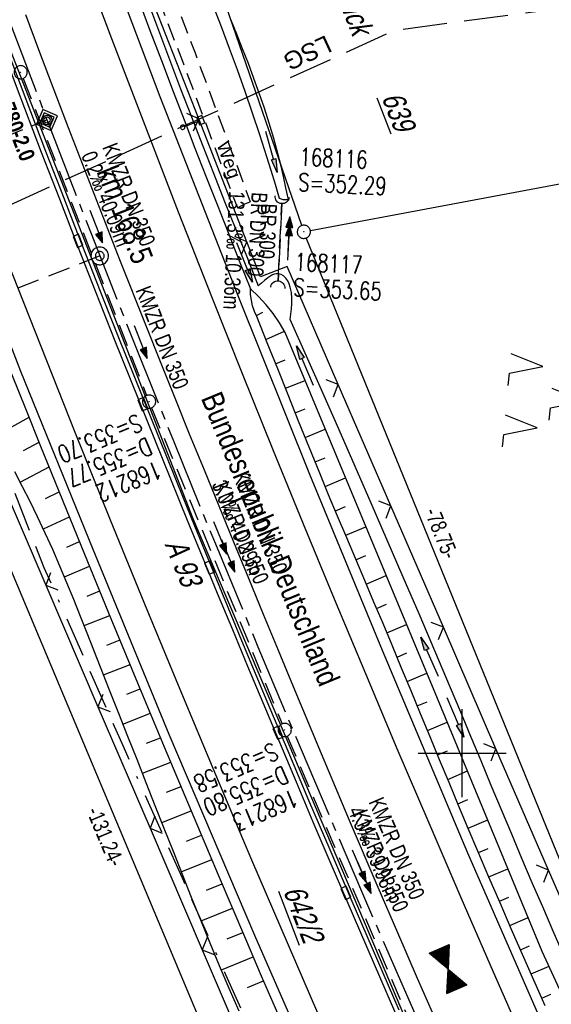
# Model space of a CAD drawing. Extents: x 508896 to 509497, y 457065 to 458031.
# Tile 12 of 45: x 509150 to 509210, y 457472 to 457583. Entities that reach past the tile are written whole.
import ezdxf
from ezdxf.enums import TextEntityAlignment as Align

# ---------------------------------------------------------------- set-up
doc = ezdxf.new("R2010")
doc.units = 0
doc.header["$LTSCALE"] = 10
doc.header["$MEASUREMENT"] = 0
for name, pattern in [('ACAD_ISO16W100', [73, 15, -6.5, 15, -6.5, 15, -7, 1, -7]), ('ACHSE', [5.5, 4, -0.5, 0.5, -0.5]), ('AUSGEZOGEN', [0]), ('LT00', [0]), ('LT05', [0.7, 0.5, -0.2]), ('LT11', [0.3, 0.2, -0.1]), ('LT12', [0.4, 0.3, -0.1]), ('LT17', [0.15, 0.1, -0.05]), ('STRICHLINIE2', [0.375, 0.25, -0.125])]:
    doc.linetypes.add(name, pattern=pattern)
doc.layers.get('0').update_dxf_attribs({"linetype": 'LT00'})
for name, color, linetype in [('--EK_FBR', 1, 'LT00'), ('--EK_Halt-Pfeil', 4, 'LT00'), ('--EK_Haltung', 7, 'STRICHLINIE2'), ('--EK_Haltung-Text', 140, 'LT00'), ('--EK_Schacht-Text', 5, 'LT00'), ('--EK_ST-93-1', 30, 'LT17'), ('--EK_STATIONSZEICHEN', 19, 'LT00'), ('--EK_STATIONSZEICHEN_NR', 19, 'LT17'), ('--EL_DFK_AB_L', 21, 'LT00'), ('--EL_DFK_AB_P', 7, 'LT00'), ('--EL_Halt-Pfeil', 4, 'LT00'), ('--EL_Haltung', 182, 'STRICHLINIE2'), ('--EL_Haltung-Text', 182, 'LT00'), ('-AX-093', 35, 'ACHSE'), ('-HTP-20O', 11, 'LT00'), ('-ST-93-1', 250, 'LT00'), ('-ST-93-5', 250, 'LT00'), ('-STATIONSZEICHEN', 19, 'LT00'), ('-STATIONZEICHEN_NR', 19, 'LT00'), ('ABSTAND', 8, 'LT00'), ('BAB-KABEL', 220, 'ACAD_ISO16W100'), ('BRD', 255, 'Continuous'), ('DFK_AB_FLNR', 7, 'Continuous'), ('DFK_AB_L', 21, 'LT00'), ('DFK_AB_P', 7, 'LT00'), ('DFK_BES-WEGE', 255, 'LT00'), ('DFK_NUTZUNG', 250, 'LT00'), ('DL', 182, 'LT12'), ('DL_PFEIL', 201, 'LT00'), ('DL_TEXT', 182, 'LT00'), ('FELDWEG_TEXT', 250, 'Continuous'), ('LSG', 61, 'LT05'), ('LSG_TEXT', 61, 'LT00'), ('PFEIL', 140, 'AUSGEZOGEN'), ('V113_AFBR_BAB', 250, 'LT00'), ('V113_BOESCH', 250, 'LT00'), ('V113_BOSCHUNG', 250, 'LT00'), ('V113_FELDWEG', 250, 'LT11'), ('V113_GRABEN', 250, 'LT00'), ('V113_H_BORD', 8, 'LT00'), ('V113_KA_PRUF', 182, 'LT00'), ('V113_LD_MARK', 250, 'LT00'), ('V113_RASTER', 250, 'LT00'), ('V113_RINNE', 182, 'LT00'), ('V113_SCHILD_K', 1, 'LT00'), ('V113_SINKK', 182, 'LT00'), ('V113_UK_DURCH', 182, 'LT00'), ('V113_ZAUN', 40, 'LT00')]:
    doc.layers.add(name, color=color, linetype=linetype)
doc.styles.add('Arial Fett', font='txt', dxfattribs={"width": 0.8})
doc.styles.add('Beschrift', font='ARIAL.TTF')
doc.styles.add('Haltungsbeschriftung', font='ARIAL.TTF', dxfattribs={"width": 0.75})
doc.styles.add('Knoten', font='ARIALBD.TTF', dxfattribs={"width": 0.8, "height": 1.8})
doc.styles.add('schachtbeschriftung', font='romans.shx', dxfattribs={"width": 0.75, "height": 2})
doc.styles.get("Standard").update_dxf_attribs({"font": 'ARIAL.TTF'})

# ---------------------------------------------------------------- blocks, each defined once
blk = doc.blocks.new('SYMB0003')
at = {"color": 0, "linetype": 'ByBlock'}
for p, q in [((-0.015712, 0), (0.010166, 0.012015)), ((0, -0.021257), (-0.015712, 0)), ((0.010166, 0.012015), (0, -0.021257))]:
    blk.add_line(p, q, dxfattribs=at)
for points in [[(-0.031395, 0.499013), (-0.093691, 0.491144), (-0.154509, 0.475528), (-0.21289, 0.452414), (-0.267913, 0.422164), (-0.318712, 0.385257), (-0.364484, 0.342274), (-0.404509, 0.293893), (-0.438154, 0.240877), (-0.464888, 0.184062), (-0.484292, 0.124345), (-0.496058, 0.062667), (-0.5, 0)], [(-0.5, 0), (-0.496058, -0.062667), (-0.484292, -0.124345), (-0.464888, -0.184062), (-0.438154, -0.240877), (-0.404509, -0.293893), (-0.364485, -0.342274), (-0.318712, -0.385257), (-0.267914, -0.422164), (-0.21289, -0.452414), (-0.154509, -0.475529), (-0.093691, -0.491144), (-0.031395, -0.499014), (0.031395, -0.499014)], [(0.5, 0), (0.496057, 0.062667), (0.484292, 0.124345), (0.464888, 0.184062), (0.438153, 0.240877), (0.404509, 0.293893), (0.364484, 0.342274), (0.318712, 0.385257), (0.267913, 0.422164), (0.21289, 0.452414), (0.154509, 0.475528), (0.093691, 0.491144), (0.031395, 0.499013), (-0.031395, 0.499013)], [(0.031395, -0.499014), (0.093691, -0.491144), (0.154509, -0.475529), (0.21289, -0.452414), (0.267914, -0.422164), (0.318712, -0.385257), (0.364485, -0.342274), (0.404509, -0.293893), (0.438154, -0.240877), (0.464889, -0.184062), (0.484292, -0.124345), (0.496058, -0.062667), (0.5, 0)]]:
    blk.add_lwpolyline(points, dxfattribs=at)
blk = doc.blocks.new('SYMB7221')
at = {"color": 0, "linetype": 'ByBlock'}
for p, q in [((0, 0.435), (-0.11, 0.065)), ((0.11, 0.065), (0, 0.435)), ((0.25, 0.065), (0.11, 0.065)), ((-0.35, -0.065), (-0.46, -0.435)), ((0.35, -0.065), (0.24, -0.435))]:
    blk.add_line(p, q, dxfattribs=at)
for points in [[(-0.1, -0.435), (-0.24, -0.435), (-0.35, -0.065)], [(0.6, -0.435), (0.46, -0.435), (0.35, -0.065)]]:
    blk.add_lwpolyline(points, dxfattribs=at)
blk = doc.blocks.new('Pfreil3')
at = {"layer": 'PFEIL'}
blk.add_hatch(color=256, dxfattribs=at).paths.add_polyline_path([(-1.55, 0.27), (-1.55, -0.27), (0, 0)])
for p, q in [((-1.55, 0), (-4.83, 0)), ((-1.55, -0.27), (-1.55, 0.27)), ((-1.55, 0.27), (0, 0)), ((0, 0), (-1.55, -0.27))]:
    blk.add_line(p, q, dxfattribs=at)
blk = doc.blocks.new('SYMB1263')
at = {"color": 0, "linetype": 'ByBlock'}
for p, q in [((0.014231, 0.098982), (-0.014231, 0.098982)), ((-0.014231, -0.098982), (0.014232, -0.098982))]:
    blk.add_line(p, q, dxfattribs=at)
for points in [[(0, 0.1), (0, 0.75), (0.18, 0.75), (0.18, 1), (-0.18, 1), (-0.18, 0.75), (0, 0.75)], [(-0.014231, 0.098982), (-0.041542, 0.090963), (-0.065486, 0.075575), (-0.084125, 0.054064), (-0.095949, 0.028173), (-0.1, 0)], [(-0.1, 0), (-0.095949, -0.028173), (-0.084125, -0.054064), (-0.065486, -0.075575), (-0.041541, -0.090963), (-0.014231, -0.098982)], [(0.1, 0), (0.095949, 0.028173), (0.084125, 0.054064), (0.065486, 0.075575), (0.041541, 0.090963), (0.014231, 0.098982)], [(0.014232, -0.098982), (0.041542, -0.090963), (0.065486, -0.075575), (0.084125, -0.054064), (0.095949, -0.028173), (0.1, 0)]]:
    blk.add_lwpolyline(points, dxfattribs=at)
blk = doc.blocks.new('SYMB1107')
at = {"color": 0, "linetype": 'ByBlock'}
for points in [[(-0.2, 0), (-0.196157, 0.039018), (-0.184776, 0.076537), (-0.166294, 0.111114), (-0.141421, 0.141421), (-0.111114, 0.166294), (-0.076537, 0.184776), (-0.039018, 0.196157), (0, 0.2)], [(0, 0.2), (0.039018, 0.196157), (0.076537, 0.184776), (0.111114, 0.166294), (0.141421, 0.141421), (0.166294, 0.111114), (0.184776, 0.076537), (0.196157, 0.039018), (0.2, 0)]]:
    blk.add_lwpolyline(points, dxfattribs=at)
blk = doc.blocks.new('SYMB0024')
at = {"color": 0, "linetype": 'ByBlock'}
for p, q in [((-0.5, 0.5), (0, 0)), ((0, 0), (0.5, 0.5))]:
    blk.add_line(p, q, dxfattribs=at)
blk = doc.blocks.new('SYMB0652')
at = {"color": 0, "linetype": 'ByBlock'}
blk.add_lwpolyline([(-0.15, -0.075), (0.15, -0.075), (0.15, 0.075), (-0.15, 0.075), (-0.15, -0.075)], dxfattribs=at)
blk = doc.blocks.new('SYMB0070')
at = {"color": 0, "linetype": 'ByBlock'}
for p, q in [((-0.5, 0), (0.2, 0)), ((0.5, 0), (0.2, 0.1)), ((0.2, 0.1), (0.2, 0)), ((0.468, 0), (0.21, 0.086)), ((0.21, 0.086), (0.21, -0.086)), ((0.21, -0.086), (0.468, 0)), ((0.22, -0.072), (0.437, 0)), ((0.23, -0.058), (0.405, 0)), ((0.24, -0.045), (0.374, 0)), ((0.342, 0), (0.25, 0.031)), ((0.25, 0.031), (0.25, -0.031)), ((0.25, -0.031), (0.342, 0)), ((0.26, -0.017), (0.31, 0)), ((0.27, -0.003), (0.279, 0))]:
    blk.add_line(p, q, dxfattribs=at)
for points in [[(0.2, 0), (0.2, -0.1), (0.5, 0)], [(0.437, 0), (0.22, 0.072), (0.22, -0.072)], [(0.405, 0), (0.23, 0.058), (0.23, -0.058)], [(0.374, 0), (0.24, 0.045), (0.24, -0.045)], [(0.31, 0), (0.26, 0.017), (0.26, -0.017)], [(0.279, 0), (0.27, 0.003), (0.27, -0.003)]]:
    blk.add_lwpolyline(points, dxfattribs=at)
blk = doc.blocks.new('SYMB2')
at = {"color": 0, "linetype": 'ByBlock', "flags": 128}
for points in [[(-0.031395, 0.499013), (-0.093691, 0.491144), (-0.154509, 0.475528), (-0.21289, 0.452414), (-0.267913, 0.422164), (-0.318712, 0.385257), (-0.364484, 0.342274), (-0.404509, 0.293893), (-0.438154, 0.240877), (-0.464888, 0.184062), (-0.484292, 0.124345), (-0.496058, 0.062667), (-0.5, 0)], [(-0.5, 0), (-0.496058, -0.062667), (-0.484292, -0.124345), (-0.464888, -0.184062), (-0.438154, -0.240877), (-0.404509, -0.293893), (-0.364485, -0.342274), (-0.318712, -0.385257), (-0.267914, -0.422164), (-0.21289, -0.452414), (-0.154509, -0.475529), (-0.093691, -0.491144), (-0.031395, -0.499014), (0.031395, -0.499014)], [(0.5, 0), (0.496057, 0.062667), (0.484292, 0.124345), (0.464888, 0.184062), (0.438153, 0.240877), (0.404509, 0.293893), (0.364484, 0.342274), (0.318712, 0.385257), (0.267913, 0.422164), (0.21289, 0.452414), (0.154509, 0.475528), (0.093691, 0.491144), (0.031395, 0.499013), (-0.031395, 0.499013)], [(0.031395, -0.499014), (0.093691, -0.491144), (0.154509, -0.475529), (0.21289, -0.452414), (0.267914, -0.422164), (0.318712, -0.385257), (0.364485, -0.342274), (0.404509, -0.293893), (0.438154, -0.240877), (0.464889, -0.184062), (0.484292, -0.124345), (0.496058, -0.062667), (0.5, 0)]]:
    blk.add_lwpolyline(points, dxfattribs=at)
blk = doc.blocks.new('SYMB72')
at = {"color": 0, "linetype": 'ByBlock'}
for p, q in [((-0.5, -0.25), (-0.5, 0.25)), ((-0.5, 0.25), (0, 0)), ((-0.5, -0.25), (-0.5, 0.25)), ((-0.48, -0.24), (-0.48, 0.24)), ((-0.46, -0.23), (-0.46, 0.23)), ((0.46, -0.23), (0.46, 0.23)), ((0.48, -0.24), (0.48, 0.24)), ((0.5, -0.25), (0.5, 0.25)), ((0, 0), (-0.5, -0.25)), ((-0.44, -0.22), (-0.44, 0.22)), ((-0.42, -0.21), (-0.42, 0.21)), ((-0.4, -0.2), (-0.4, 0.2)), ((-0.38, -0.19), (-0.38, 0.19)), ((-0.36, -0.18), (-0.36, 0.18)), ((-0.34, -0.17), (-0.34, 0.17)), ((-0.32, -0.16), (-0.32, 0.16)), ((-0.3, -0.15), (-0.3, 0.15)), ((-0.28, -0.14), (-0.28, 0.14)), ((-0.26, -0.13), (-0.26, 0.13)), ((-0.24, -0.12), (-0.24, 0.12)), ((-0.22, -0.11), (-0.22, 0.11)), ((-0.2, -0.1), (-0.2, 0.1)), ((-0.18, -0.09), (-0.18, 0.09)), ((-0.16, -0.08), (-0.16, 0.08)), ((-0.14, -0.07), (-0.14, 0.07)), ((-0.12, -0.06), (-0.12, 0.06)), ((-0.1, -0.05), (-0.1, 0.05)), ((-0.08, -0.04), (-0.08, 0.04)), ((-0.06, -0.03), (-0.06, 0.03)), ((-0.04, -0.02), (-0.04, 0.02)), ((-0.02, -0.01), (-0.02, 0.01)), ((0.02, -0.01), (0.02, 0.01)), ((0.04, -0.02), (0.04, 0.02)), ((0.06, -0.03), (0.06, 0.03)), ((0.08, -0.04), (0.08, 0.04)), ((0.1, -0.05), (0.1, 0.05)), ((0.12, -0.06), (0.12, 0.06)), ((0.14, -0.07), (0.14, 0.07)), ((0.16, -0.08), (0.16, 0.08)), ((0.18, -0.09), (0.18, 0.09)), ((0.2, -0.1), (0.2, 0.1)), ((0.22, -0.11), (0.22, 0.11)), ((0.24, -0.12), (0.24, 0.12)), ((0.26, -0.13), (0.26, 0.13)), ((0.28, -0.14), (0.28, 0.14)), ((0.3, -0.15), (0.3, 0.15)), ((0.32, -0.16), (0.32, 0.16)), ((0.34, -0.17), (0.34, 0.17)), ((0.36, -0.18), (0.36, 0.18)), ((0.38, -0.19), (0.38, 0.19)), ((0.4, -0.2), (0.4, 0.2)), ((0.42, -0.21), (0.42, 0.21)), ((0.44, -0.22), (0.44, 0.22))]:
    blk.add_line(p, q, dxfattribs=at)
at = {"color": 0, "linetype": 'ByBlock', "flags": 128}
blk.add_lwpolyline([(0, 0), (0.5, 0.25), (0.5, -0.25), (0, 0)], dxfattribs=at)
blk = doc.blocks.new('Netzknoten_SYMB')
at = {"flags": 128}
blk.add_lwpolyline([(0, -0.864), (0.864, 0), (0, 0.864), (-0.864, 0)], close=True, dxfattribs=at)
blk.add_circle((0, 0), 0.36)

msp = doc.modelspace()

# ---------------------------------------------------------------- linework, layer by layer
at = {"layer": '--EK_FBR'}
for points in [[(509209.71, 457467.9), (509200.65, 457488.64), (509190.96, 457511.65), (509182.7, 457531.59), (509174.57, 457551.86), (509165.72, 457574.41), (509157.78, 457595.45), (509149.39, 457618.26), (509141.26, 457641.48), (509133.41, 457664.71), (509125.84, 457688.14), (509118.87, 457710.52), (509111.88, 457733.91)], [(509185.59, 457458.51), (509176.49, 457479.34), (509166.77, 457502.11), (509158.14, 457523.09), (509149.94, 457543.29), (509141.63, 457564.66), (509133.07, 457587.27), (509124.74, 457610.27), (509116.62, 457633.26), (509108.43, 457657.32), (509100.82, 457681.01), (509093.66, 457704), (509086.93, 457726.57)]]:
    msp.add_lwpolyline(points, dxfattribs=at)
at = {"layer": '--EK_FBR', "color": 2}
msp.add_lwpolyline([(509150.46, 457583.75), (509152.06, 457579.49), (509153.67, 457575.22), (509155.3, 457570.96), (509158.19, 457563.46), (509161.12, 457555.97), (509164.09, 457548.5), (509165.73, 457544.4), (509167.39, 457540.31), (509169.04, 457536.22), (509170.71, 457532.13), (509172.38, 457528.05), (509174.06, 457523.95), (509175.74, 457519.85), (509177.42, 457515.75), (509179.11, 457511.66), (509180.81, 457507.57), (509183.99, 457499.97), (509187.19, 457492.39), (509190.42, 457484.82), (509192.65, 457479.66), (509194.89, 457474.49), (509197.15, 457469.34)], dxfattribs=at)
at = {"layer": '--EK_Haltung'}
for p, q in [((509150.18, 457576.51), (509164.2, 457540.56)), ((509179.11, 457553.51), (509179.54, 457562.36)), ((509164.76, 457539.17), (509179.58, 457503.32)), ((509180.16, 457501.94), (509195.31, 457466.56))]:
    msp.add_line(p, q, dxfattribs=at)
at = {"layer": '--EK_ST-93-1', "ltscale": 2.5}
msp.add_line((509158.88, 457556.38), (509121.68, 457541.7), dxfattribs=at)
at = {"layer": '--EK_STATIONSZEICHEN_NR', "ltscale": 2}
msp.add_line((509152.9, 457571.8), (509143.62, 457568.06), dxfattribs=at)
at = {"layer": '--EL_DFK_AB_L'}
for p, q in [((509181.8, 457559.83), (509164.36, 457610.47)), ((509182.78, 457559.26), (509280.28, 457577.58)), ((509211.5, 457486.89), (509182.32, 457558.43)), ((509136.6, 457549.76), (509186.85, 457430.14))]:
    msp.add_line(p, q, dxfattribs=at)
at = {"layer": '--EL_Haltung'}
for p, q in [((509150.18, 457576.51), (509164.2, 457540.56)), ((509179.11, 457553.51), (509179.54, 457562.36)), ((509164.76, 457539.17), (509179.58, 457503.32)), ((509180.16, 457501.94), (509195.31, 457466.56))]:
    msp.add_line(p, q, dxfattribs=at)
at = {"layer": '-AX-093', "ltscale": 0.2}
msp.add_lwpolyline([(509098.98, 457732.17), (509102.53, 457720.05), (509106.16, 457707.95), (509109.87, 457695.87), (509113.65, 457683.82), (509117.51, 457671.79), (509121.44, 457659.79), (509125.45, 457647.81), (509129.54, 457635.85), (509133.7, 457623.92), (509137.94, 457612.02), (509142.25, 457600.15), (509144.4, 457594.33), (509148.82, 457582.49), (509153.32, 457570.69), (509157.89, 457558.91), (509162.53, 457547.16), (509167.23, 457535.43), (509172, 457523.73), (509176.83, 457512.06), (509181.72, 457500.41), (509186.67, 457488.79), (509191.68, 457477.19), (509196.74, 457465.62)], dxfattribs=at)
at = {"layer": 'BAB-KABEL', "ltscale": 0.03, "flags": 128}
msp.add_lwpolyline([(509027.44, 457978.74), (509029.99, 457962.29), (509036.08, 457925.56), (509042.53, 457891.09), (509050.2, 457856.61), (509058.31, 457823.55), (509063.57, 457801.98), (509070.72, 457774.03), (509076, 457755.23), (509080.34, 457739.42), (509090.91, 457703.84), (509097.73, 457681.36), (509107.5, 457647.72), (509111.88, 457634.12), (509120.02, 457610.43), (509126.82, 457590.34), (509133.91, 457568.29), (509141.67, 457548.68), (509152.54, 457521.07), (509161.52, 457500.8), (509168.37, 457485.51), (509176.77, 457466.9), (509181.8, 457454.99), (509189.7, 457436.66), (509196.25, 457421.57), (509205.15, 457401.07), (509215.57, 457378.89), (509222.29, 457363.75), (509225.65, 457356.88), (509234.56, 457339.56), (509240.77, 457328.99), (509247.49, 457315.7), (509253.71, 457303.62), (509259.41, 457292.89), (509271.51, 457267.52), (509283.45, 457244.12), (509295.2, 457221.98), (509305.27, 457201.69), (509314.94, 457182.4), (509327.66, 457157.09), (509343.19, 457126.02), (509350.45, 457111.91)], dxfattribs=at)
at = {"layer": 'DFK_AB_L'}
for p, q in [((509181.8, 457559.83), (509164.36, 457610.47)), ((509182.78, 457559.26), (509280.28, 457577.58)), ((509211.5, 457486.89), (509182.32, 457558.43)), ((509136.6, 457549.76), (509186.85, 457430.14))]:
    msp.add_line(p, q, dxfattribs=at)
at = {"layer": 'DL'}
msp.add_line((509179.54, 457562.31), (509179.11, 457553.56), dxfattribs=at)
at = {"layer": 'LSG', "flags": 128}
msp.add_lwpolyline([(509308.94, 457655.43), (509309.7, 457625.8), (509270.03, 457592.25), (509192.31, 457581.94), (509129.53, 457553.45), (509049.36, 457530.92)], dxfattribs=at)
at = {"layer": 'V113_AFBR_BAB'}
for points in [[(509209.71, 457467.9), (509200.65, 457488.64), (509190.96, 457511.65), (509182.7, 457531.59), (509174.57, 457551.86), (509165.72, 457574.41), (509157.78, 457595.45), (509149.39, 457618.26), (509141.26, 457641.48), (509133.41, 457664.71), (509125.84, 457688.14), (509118.87, 457710.52), (509111.88, 457733.91)], [(509185.59, 457458.51), (509176.49, 457479.34), (509166.77, 457502.11), (509158.14, 457523.09), (509149.94, 457543.29), (509141.63, 457564.66), (509133.07, 457587.27), (509124.74, 457610.27), (509116.62, 457633.26), (509108.43, 457657.32), (509100.82, 457681.01), (509093.66, 457704), (509086.93, 457726.57)]]:
    msp.add_lwpolyline(points, dxfattribs=at)
at = {"layer": 'V113_AFBR_BAB', "color": 0}
msp.add_lwpolyline([(509150.46, 457583.75), (509152.06, 457579.49), (509153.67, 457575.22), (509155.3, 457570.96), (509158.19, 457563.46), (509161.12, 457555.97), (509164.09, 457548.5), (509165.73, 457544.4), (509167.39, 457540.31), (509169.04, 457536.22), (509170.71, 457532.13), (509172.38, 457528.05), (509174.06, 457523.95), (509175.74, 457519.85), (509177.42, 457515.75), (509179.11, 457511.66), (509180.81, 457507.57), (509183.99, 457499.97), (509187.19, 457492.39), (509190.42, 457484.82), (509192.65, 457479.66), (509194.89, 457474.49), (509197.15, 457469.34)], dxfattribs=at)
at = {"layer": 'V113_BOESCH'}
for points in [[(509209.43, 457471.34), (509208.14, 457474.25), (509206.85, 457477.17), (509205.57, 457480.09), (509204.3, 457483.02), (509203.03, 457485.94), (509201.77, 457488.88), (509200.68, 457491.47), (509199.59, 457494.06), (509198.51, 457496.66), (509197.43, 457499.26), (509196.36, 457501.85), (509195.28, 457504.45), (509194.21, 457507.05), (509193.13, 457509.65), (509192.05, 457512.25), (509191.02, 457514.69), (509189.99, 457517.12), (509188.96, 457519.56), (509187.93, 457522), (509186.9, 457524.43), (509185.87, 457526.87), (509184.85, 457529.31), (509183.84, 457531.75), (509182.63, 457534.7), (509181.44, 457537.66), (509180.25, 457540.62), (509179.07, 457543.58), (509177.89, 457546.54), (509176.72, 457549.51), (509176.44, 457550.1), (509176.23, 457550.72), (509176.08, 457551.35), (509175.99, 457552), (509175.97, 457552.65)], [(509179.07, 457470.48), (509177.25, 457474.7), (509175.44, 457478.92), (509172.35, 457486.16), (509169.28, 457493.42), (509166.23, 457500.68), (509163.2, 457507.95), (509160.19, 457515.22), (509157.19, 457522.51), (509155.52, 457526.59), (509153.86, 457530.68), (509152.2, 457534.77), (509150.55, 457538.86), (509148.92, 457542.96)], [(509174.68, 457470.74), (509173.57, 457473.3), (509172.48, 457475.88), (509171.41, 457478.46), (509170.34, 457481.05), (509169.3, 457483.64), (509168.26, 457486.24), (509167.23, 457488.84), (509166.2, 457491.44), (509165.17, 457494.04), (509164.15, 457496.64), (509163.11, 457499.27), (509162.07, 457501.89), (509161.03, 457504.51), (509160, 457507.14), (509158.96, 457509.76), (509158.21, 457511.68), (509157.46, 457513.59), (509156.7, 457515.5), (509155.93, 457517.41), (509155.15, 457519.31), (509154.35, 457521.2), (509153.54, 457523.08), (509152.69, 457524.96), (509151.82, 457526.81), (509150.98, 457528.52), (509150.13, 457530.21), (509149.25, 457531.9)]]:
    msp.add_lwpolyline(points, dxfattribs=at)
at = {"layer": 'V113_BOSCHUNG'}
for p, q in [((509175.97, 457552.65), (509175.97, 457552.65)), ((509176.66, 457549.63), (509177.39, 457550.02)), ((509177.74, 457546.92), (509179.83, 457547.84)), ((509178.84, 457544.16), (509179.93, 457544.6)), ((509179.95, 457541.38), (509182.17, 457542.27)), ((509181.06, 457538.59), (509182.19, 457539.05)), ((509147.04, 457535.99), (509150.86, 457538.09)), ((509182.18, 457535.81), (509184.47, 457536.73)), ((509150.23, 457534.32), (509152, 457535.27)), ((509183.32, 457533.02), (509184.47, 457533.5)), ((509149.85, 457530.74), (509153.14, 457532.45)), ((509184.46, 457530.25), (509186.78, 457531.21)), ((509152.74, 457528.86), (509154.28, 457529.62)), ((509185.62, 457527.47), (509186.77, 457527.96)), ((509152.48, 457525.42), (509155.43, 457526.81)), ((509186.79, 457524.7), (509189.08, 457525.68)), ((509155.14, 457523.36), (509156.58, 457524)), ((509187.95, 457521.94), (509189.09, 457522.42)), ((509154.87, 457519.98), (509157.73, 457521.2)), ((509189.12, 457519.18), (509191.39, 457520.14)), ((509157.44, 457517.82), (509158.88, 457518.41)), ((509190.29, 457516.42), (509191.42, 457516.89)), ((509157.12, 457514.46), (509160.03, 457515.62)), ((509191.46, 457513.65), (509193.69, 457514.6)), ((509159.7, 457512.26), (509161.18, 457512.84)), ((509192.62, 457510.89), (509193.73, 457511.36)), ((509159.31, 457508.88), (509162.33, 457510.07)), ((509193.77, 457508.11), (509196, 457509.06)), ((509161.94, 457506.69), (509163.48, 457507.29)), ((509194.91, 457505.35), (509196.04, 457505.82)), ((509161.51, 457503.3), (509164.63, 457504.52)), ((509196.06, 457502.58), (509198.31, 457503.51)), ((509164.2, 457501.13), (509165.78, 457501.75)), ((509197.2, 457499.8), (509198.33, 457500.27)), ((509163.72, 457497.72), (509166.94, 457498.99)), ((509198.36, 457497.03), (509200.6, 457497.98)), ((509166.46, 457495.58), (509168.1, 457496.22)), ((509199.51, 457494.26), (509200.63, 457494.73)), ((509165.92, 457492.14), (509169.27, 457493.45)), ((509200.67, 457491.49), (509202.9, 457492.43)), ((509168.73, 457490.02), (509170.43, 457490.69)), ((509201.84, 457488.73), (509202.95, 457489.2)), ((509168.13, 457486.55), (509171.6, 457487.93)), ((509203.02, 457485.96), (509205.2, 457486.9)), ((509171.01, 457484.47), (509172.77, 457485.18)), ((509204.22, 457483.2), (509205.28, 457483.67)), ((509170.38, 457480.97), (509173.94, 457482.43)), ((509205.42, 457480.45), (509207.5, 457481.37)), ((509173.32, 457478.93), (509175.11, 457479.67)), ((509206.62, 457477.7), (509207.63, 457478.15)), ((509172.68, 457475.41), (509176.29, 457476.92)), ((509207.83, 457474.96), (509209.86, 457475.85)), ((509175.66, 457473.41), (509177.47, 457474.18)), ((509209.04, 457472.21), (509210.08, 457472.67))]:
    msp.add_line(p, q, dxfattribs=at)
at = {"layer": 'V113_FELDWEG', "flags": 128}
for points in [[(509061.67, 457991.96), (509062.2, 457988.4), (509063.13, 457982.25), (509064.07, 457976.1), (509065.02, 457969.96), (509065.5, 457966.89), (509065.99, 457963.83), (509066.48, 457960.76), (509066.97, 457957.7), (509067.48, 457954.63), (509068, 457951.57), (509068.53, 457948.51), (509069.07, 457945.5), (509069.63, 457942.48), (509070.19, 457939.47), (509070.76, 457936.46), (509071.33, 457933.44), (509071.9, 457930.43), (509072.46, 457927.42), (509073.03, 457924.4), (509073.5, 457921.82), (509073.97, 457919.23), (509074.44, 457916.65), (509074.91, 457914.07), (509075.38, 457911.48), (509075.85, 457908.9), (509076.33, 457906.32), (509076.83, 457903.74), (509077.33, 457901.16), (509077.92, 457898.22), (509078.53, 457895.28), (509079.15, 457892.35), (509079.78, 457889.42), (509080.42, 457886.49), (509081.07, 457883.56), (509081.72, 457880.63), (509082.37, 457877.7), (509083.01, 457874.77), (509083.85, 457870.94), (509084.68, 457867.11), (509085.51, 457863.28), (509086.34, 457859.45), (509087.16, 457855.61), (509087.99, 457851.78), (509088.81, 457847.95), (509089.42, 457845.14), (509090.03, 457842.33), (509090.65, 457839.52), (509091.28, 457836.72), (509091.93, 457833.91), (509092.59, 457831.12), (509093.28, 457828.32), (509093.74, 457826.49), (509094.2, 457824.67), (509094.67, 457822.84), (509095.15, 457821.01), (509095.61, 457819.18), (509096.07, 457817.35), (509096.53, 457815.52), (509096.97, 457813.67), (509097.4, 457811.81), (509097.83, 457809.95), (509098.25, 457808.09), (509098.68, 457806.23), (509099.22, 457803.87), (509099.77, 457801.51), (509100.32, 457799.15), (509100.89, 457796.8), (509101.47, 457794.44), (509102.06, 457792.1), (509102.69, 457789.68), (509103.34, 457787.26), (509103.99, 457784.85), (509104.65, 457782.44), (509105.33, 457780.03), (509106, 457777.63), (509106.68, 457775.22), (509107.35, 457772.81), (509108.02, 457770.41), (509108.69, 457768), (509109.35, 457765.58), (509109.94, 457763.35), (509110.54, 457761.11), (509111.13, 457758.87), (509111.72, 457756.63), (509112.32, 457754.4), (509112.93, 457752.16), (509113.55, 457749.93), (509114.18, 457747.71), (509114.84, 457745.49), (509115.52, 457743.28), (509116.23, 457741.07), (509116.76, 457739.48), (509117.31, 457737.89), (509117.86, 457736.3), (509118.42, 457734.72), (509118.98, 457733.13), (509119.53, 457731.55), (509120.07, 457729.96), (509120.59, 457728.37), (509121.1, 457726.77), (509121.59, 457725.16), (509122.05, 457723.55), (509122.47, 457721.93), (509122.77, 457720.72), (509123.05, 457719.51), (509123.31, 457718.29), (509123.58, 457717.08), (509123.84, 457715.86), (509124.11, 457714.64), (509124.38, 457713.43), (509124.88, 457711.38), (509125.41, 457709.35), (509125.97, 457707.32), (509126.57, 457705.3), (509127.18, 457703.29), (509127.81, 457701.28), (509128.46, 457699.28), (509129.11, 457697.27), (509129.77, 457695.27), (509130.44, 457693.27), (509131.1, 457691.27), (509131.94, 457688.69), (509132.78, 457686.1), (509133.61, 457683.51), (509134.43, 457680.92), (509135.26, 457678.33), (509136.08, 457675.74), (509136.91, 457673.15), (509137.75, 457670.56), (509138.59, 457667.98), (509139.34, 457665.71), (509140.1, 457663.44), (509140.86, 457661.17), (509141.61, 457658.9), (509142.37, 457656.63), (509143.11, 457654.35), (509143.84, 457652.07), (509144.36, 457650.43), (509144.87, 457648.78), (509145.38, 457647.14), (509145.9, 457645.49), (509146.42, 457643.85), (509146.96, 457642.22), (509147.52, 457640.58), (509148.09, 457638.96), (509148.69, 457637.35), (509149.32, 457635.75), (509149.98, 457634.16), (509150.68, 457632.59), (509151.42, 457631.03), (509151.77, 457630.34), (509152.11, 457629.65), (509152.44, 457628.95), (509152.76, 457628.25), (509153.04, 457627.54), (509153.31, 457626.77), (509153.54, 457625.98), (509153.74, 457625.18), (509153.93, 457624.38), (509154.1, 457623.57), (509154.26, 457622.76), (509154.43, 457621.95), (509154.61, 457621.14), (509154.8, 457620.34), (509155.03, 457619.51), (509155.28, 457618.7), (509155.55, 457617.89), (509155.83, 457617.08), (509156.12, 457616.28), (509163.03, 457596.87), (509169.69, 457579.42), (509175.96, 457562.52)], [(509059.17, 457991), (509059.62, 457988.07), (509060.11, 457984.96), (509060.61, 457981.84), (509061.11, 457978.73), (509061.61, 457975.61), (509062.11, 457972.49), (509062.6, 457969.38), (509063.01, 457966.74), (509063.42, 457964.1), (509063.83, 457961.45), (509064.24, 457958.81), (509064.66, 457956.17), (509065.09, 457953.54), (509065.52, 457950.9), (509065.98, 457948.27), (509066.42, 457945.81), (509066.87, 457943.36), (509067.33, 457940.91), (509067.8, 457938.46), (509068.28, 457936.02), (509068.76, 457933.57), (509069.23, 457931.12), (509069.71, 457928.67), (509070.18, 457926.23), (509070.64, 457923.77), (509071.11, 457921.24), (509071.57, 457918.7), (509072.03, 457916.16), (509072.48, 457913.62), (509072.93, 457911.08), (509073.39, 457908.54), (509073.85, 457906), (509074.32, 457903.47), (509074.8, 457900.93), (509075.38, 457897.98), (509075.98, 457895.04), (509076.59, 457892.1), (509077.21, 457889.16), (509077.85, 457886.22), (509078.49, 457883.29), (509079.14, 457880.35), (509079.79, 457877.42), (509080.43, 457874.48), (509081.27, 457870.67), (509082.11, 457866.86), (509082.94, 457863.05), (509083.77, 457859.24), (509084.6, 457855.43), (509085.44, 457851.62), (509086.28, 457847.81), (509087.81, 457840.99), (509089.35, 457834.18), (509090.91, 457827.38), (509091.63, 457824.26), (509092.36, 457821.14), (509093.09, 457818.02), (509093.83, 457814.91), (509094.59, 457811.79), (509095.36, 457808.69), (509096.14, 457805.58), (509096.85, 457802.83), (509097.57, 457800.09), (509098.29, 457797.35), (509099.03, 457794.6), (509099.76, 457791.86), (509100.95, 457787.45), (509102.13, 457783.04), (509103.32, 457778.64), (509104.52, 457774.23), (509105.72, 457769.82), (509106.94, 457765.42), (509108.33, 457760.39), (509109.74, 457755.36), (509111.17, 457750.34), (509112.61, 457745.32), (509114.07, 457740.31), (509115.24, 457736.32), (509116.42, 457732.33), (509117.62, 457728.35), (509118.82, 457724.37), (509120.02, 457720.39), (509121.23, 457716.41), (509122.44, 457712.43), (509123.78, 457708.07), (509125.12, 457703.7), (509126.46, 457699.34), (509127.8, 457694.97), (509129.15, 457690.61), (509130.36, 457686.76), (509131.56, 457682.91), (509132.78, 457679.06), (509134.01, 457675.21), (509135.24, 457671.37), (509136.49, 457667.53), (509137.36, 457664.9), (509138.23, 457662.28), (509139.1, 457659.65), (509139.97, 457657.03), (509140.84, 457654.41), (509141.71, 457651.78), (509142.43, 457649.61), (509143.15, 457647.43), (509143.87, 457645.26), (509144.59, 457643.09), (509145.32, 457640.92), (509146.06, 457638.75), (509146.82, 457636.59), (509147.59, 457634.44), (509148.38, 457632.29), (509149.18, 457630.14), (509149.75, 457628.67), (509150.33, 457627.2), (509150.9, 457625.73), (509151.47, 457624.26), (509152.04, 457622.78), (509152.59, 457621.3), (509153.12, 457619.82), (509153.47, 457618.78), (509153.81, 457617.75), (509154.15, 457616.71), (509154.49, 457615.68), (509161.55, 457595.92), (509168.26, 457578.46), (509174.5, 457561.82)], [(509174.5, 457561.82), (509175.34, 457562.3), (509175.96, 457562.52)]]:
    msp.add_lwpolyline(points, dxfattribs=at)
at = {"layer": 'V113_GRABEN'}
for points in [[(509163.22, 457585.57), (509164.54, 457582.05), (509165.87, 457578.53), (509167.21, 457575.02), (509168.44, 457571.82), (509169.68, 457568.62), (509170.93, 457565.42), (509172.19, 457562.23), (509173.45, 457559.03), (509174.71, 457555.84), (509175.97, 457552.65)], [(509164.64, 457584.4), (509165.77, 457581.37), (509166.91, 457578.35), (509168.06, 457575.34), (509169.29, 457572.14), (509170.53, 457568.94), (509171.79, 457565.75), (509173.05, 457562.56), (509174.32, 457559.38), (509175.6, 457556.19), (509176.87, 457553.01)], [(509171.7, 457584.82), (509172.64, 457582.39), (509173.56, 457579.96), (509174.46, 457577.52), (509175.34, 457575.07), (509176.19, 457572.61), (509177.02, 457570.15), (509177.81, 457567.67), (509178.3, 457566.09), (509178.77, 457564.52), (509179.24, 457562.94)], [(509180.29, 457562.8), (509180.01, 457564.1), (509179.72, 457565.4), (509179.42, 457566.7), (509179.1, 457567.99), (509178.63, 457569.71), (509178.12, 457571.43), (509177.57, 457573.13), (509176.98, 457574.83), (509176.37, 457576.51), (509175.74, 457578.19), (509175.09, 457579.86), (509174.43, 457581.54), (509173.76, 457583.2)], [(509179.24, 457562.94), (509179.45, 457562.86), (509179.66, 457562.8), (509179.87, 457562.77), (509180.08, 457562.77), (509180.29, 457562.8)], [(509180.5, 457549.18), (509180.58, 457549.79), (509180.64, 457550.4), (509180.68, 457551), (509180.68, 457551.61), (509180.62, 457552.22), (509180.5, 457552.83), (509180.38, 457553.21), (509180.22, 457553.56), (509180.01, 457553.87), (509179.74, 457554.12), (509179.48, 457554.26), (509179.2, 457554.34), (509178.91, 457554.35), (509178.66, 457554.3), (509178.41, 457554.2), (509178.18, 457554.06), (509177.95, 457553.9), (509177.58, 457553.61), (509177.22, 457553.31), (509176.87, 457553)], [(509232.56, 457426.57), (509209.09, 457477.52), (509197.19, 457506.2), (509179.9, 457547.71), (509179.27, 457548.81), (509178.55, 457549.86), (509177.76, 457550.85), (509176.9, 457551.78), (509175.97, 457552.65)], [(509214.74, 457470), (509213.25, 457473.27), (509211.78, 457476.54), (509210.33, 457479.82), (509209.14, 457482.56), (509207.95, 457485.31), (509206.78, 457488.07), (509205.62, 457490.83), (509204.46, 457493.59), (509203.31, 457496.35), (509202.15, 457499.11), (509201, 457501.88), (509199.85, 457504.64), (509198.69, 457507.4), (509196.91, 457511.6), (509195.12, 457515.79), (509193.32, 457519.97), (509191.51, 457524.15), (509189.69, 457528.33), (509187.86, 457532.51), (509186.03, 457536.68), (509184.19, 457540.85), (509182.35, 457545.01), (509180.5, 457549.18)]]:
    msp.add_lwpolyline(points, dxfattribs=at)
at = {"layer": 'V113_H_BORD'}
msp.add_lwpolyline([(509042.25, 457984.46), (509051.96, 457925.92), (509063.65, 457867.24), (509080.34, 457796.2), (509092.22, 457751.55), (509119.94, 457660.36), (509144.41, 457590.77), (509169.44, 457526.6), (509196.66, 457462.52), (509226.85, 457396.41), (509237.29, 457374.3), (509273.52, 457300.18), (509300.02, 457247.77), (509301.77, 457242.87), (509307.31, 457232.16), (509330.36, 457187.46), (509366.29, 457118.02)], dxfattribs=at)
at = {"layer": 'V113_LD_MARK'}
for points in [[(509156.5, 457590.89), (509160.21, 457581.04), (509163.98, 457571.2), (509167.79, 457561.39), (509171.64, 457551.59), (509175.05, 457543.05), (509178.49, 457534.52), (509181.97, 457526.01), (509185.48, 457517.51), (509189.02, 457509.02), (509192.6, 457500.54), (509196.21, 457492.08), (509199.84, 457483.63), (509203.51, 457475.2), (509207.21, 457466.78)], [(509137.11, 457585.37), (509140.81, 457575.53), (509144.56, 457565.71), (509148.35, 457555.92), (509152.18, 457546.15), (509156.06, 457536.4), (509159.99, 457526.66), (509163.95, 457516.95), (509167.96, 457507.25), (509172.02, 457497.57), (509176.11, 457487.9), (509180.25, 457478.25), (509184.42, 457468.63)]]:
    msp.add_lwpolyline(points, dxfattribs=at)
at = {"layer": 'V113_RASTER'}
for p, q in [((509200, 457495), (509200, 457505)), ((509195, 457500), (509205, 457500))]:
    msp.add_line(p, q, dxfattribs=at)
at = {"layer": 'V113_RINNE'}
for points in [[(509143.78, 457590.6), (509146.57, 457583.1), (509149.4, 457575.62), (509152.25, 457568.15), (509154.3, 457562.84), (509156.36, 457557.54), (509158.44, 457552.24), (509160.53, 457546.96), (509163.27, 457540.11), (509166.02, 457533.26), (509168.81, 457526.43), (509170.51, 457522.29), (509172.21, 457518.15), (509173.93, 457514.01), (509175.65, 457509.88), (509177.38, 457505.75), (509179.27, 457501.24), (509181.16, 457496.73), (509183.07, 457492.23), (509184.98, 457487.73), (509186.9, 457483.24), (509189.17, 457477.99), (509191.44, 457472.76), (509193.74, 457467.53)], [(509192.84, 457470.85), (509191.02, 457475.04), (509189.21, 457479.23), (509187.41, 457483.43), (509185.01, 457489.03), (509182.62, 457494.63), (509180.25, 457500.24), (509177.89, 457505.85), (509175.02, 457512.75), (509172.16, 457519.66), (509169.32, 457526.58), (509166.55, 457533.41), (509163.79, 457540.24), (509161.06, 457547.08), (509159.38, 457551.3), (509157.71, 457555.52), (509156.06, 457559.75), (509154.41, 457563.98), (509152.77, 457568.22), (509151.06, 457572.72), (509149.35, 457577.22), (509147.65, 457581.73), (509145.97, 457586.24)]]:
    msp.add_lwpolyline(points, dxfattribs=at)
at = {"layer": 'V113_ZAUN'}
for p, q in [((509170.11, 457571.94), (509164.64, 457585.91)), ((509175.58, 457557.98), (509170.11, 457571.94)), ((509185.95, 457541.8), (509180.16, 457555.17)), ((509191.91, 457528.03), (509185.95, 457541.8)), ((509146.84, 457532.84), (509152.75, 457519.06)), ((509197.88, 457514.27), (509191.91, 457528.03)), ((509152.75, 457519.06), (509158.67, 457505.27)), ((509203.84, 457500.5), (509197.88, 457514.27)), ((509158.67, 457505.27), (509164.59, 457491.49)), ((509209.8, 457486.74), (509203.84, 457500.5)), ((509164.59, 457491.49), (509170.5, 457477.7)), ((509215.76, 457472.97), (509209.8, 457486.74)), ((509170.5, 457477.7), (509176.42, 457463.92))]:
    msp.add_line(p, q, dxfattribs=at)
msp.add_lwpolyline([(509180.16, 457555.17), (509177.13, 457554.01), (509175.58, 457557.98)], dxfattribs=at)

# ---------------------------------------------------------------- block references
at = {"layer": '--EK_Halt-Pfeil', "yscale": 4, "zscale": 4}
for p, xscale, rotation in [((509158.48, 457559.72), 3.999999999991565, 291.3125999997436), ((509180.32, 457557.89), 3.99999999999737, 87.17449999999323), ((509173.46, 457522.38), 4.000000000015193, 292.4620999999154), ((509188.89, 457485.93), 3.999999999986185, 293.1831600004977)]:
    msp.add_blockref('SYMB0070', p, dxfattribs=dict(at, xscale=xscale, rotation=rotation))
at = {"layer": '--EK_STATIONSZEICHEN', "linetype": 'Continuous', "lineweight": 0, "xscale": 1.500000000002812, "yscale": 1.5, "zscale": 1.5, "rotation": 201.9985768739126}
msp.add_blockref('Netzknoten_SYMB', (509152.9, 457571.8), dxfattribs=at)
at = {"layer": '--EL_DFK_AB_P', "xscale": 1.500000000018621, "yscale": 1.5, "zscale": 1.5, "rotation": 264.7377099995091}
msp.add_blockref('SYMB0003', (509182.04, 457559.12), dxfattribs=at)
at = {"layer": '--EL_Halt-Pfeil', "yscale": 4, "zscale": 4}
for p, xscale, rotation in [((509180.32, 457557.89), 3.99999999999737, 87.17449999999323), ((509163.53, 457546.63), 3.999999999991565, 291.3125999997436), ((509172.55, 457524.43), 4.000000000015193, 292.4620999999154), ((509188.32, 457487.21), 3.999999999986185, 293.1831600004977)]:
    msp.add_blockref('SYMB0070', p, dxfattribs=dict(at, xscale=xscale, rotation=rotation))
at = {"layer": '-HTP-20O', "xscale": 4.999999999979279, "yscale": 5, "zscale": 5, "rotation": 293.5721619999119}
msp.add_blockref('SYMB72', (509198.4, 457475.52), dxfattribs=at)
at = {"layer": '-ST-93-1', "rotation": 274.1956499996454}
msp.add_blockref('SYMB2', (509158.88, 457556.38), dxfattribs=at)
at = {"layer": '-ST-93-5', "xscale": 1.999999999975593, "yscale": 2, "zscale": 2, "rotation": 274.1956499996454}
msp.add_blockref('SYMB2', (509158.88, 457556.38), dxfattribs=at)
at = {"layer": '-STATIONSZEICHEN', "linetype": 'Continuous', "lineweight": 0, "rotation": 201.9985768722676}
msp.add_blockref('Netzknoten_SYMB', (509152.9, 457571.8), dxfattribs=at)
at = {"layer": 'DFK_AB_P', "xscale": 1.500000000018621, "yscale": 1.5, "zscale": 1.5, "rotation": 264.7377099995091}
msp.add_blockref('SYMB0003', (509182.04, 457559.12), dxfattribs=at)
at = {"layer": 'DFK_NUTZUNG', "xscale": 10.00000000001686, "yscale": 10, "zscale": 10, "rotation": 264.7377100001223}
msp.add_blockref('SYMB7221', (509209.47, 457540.3), dxfattribs=at)
at = {"layer": 'DL_PFEIL', "xscale": 3.99999999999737, "yscale": 4, "zscale": 4, "rotation": 87.17449999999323}
msp.add_blockref('SYMB0070', (509180.35, 457558.81), dxfattribs=at)
at = {"layer": 'PFEIL'}
for p, rotation in [((509179.02, 457565.85), 285.3271439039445), ((509176.22, 457553.39), 291.8129067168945), ((509181.2, 457546.17), 113.3292576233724), ((509195.33, 457513.15), 113.9759136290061), ((509200.2, 457501.82), 293.1330140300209)]:
    msp.add_blockref('Pfreil3', p, dxfattribs=dict(at, rotation=rotation))
at = {"layer": 'V113_KA_PRUF', "xscale": 1.499999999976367, "yscale": 1.5, "zscale": 1.5, "rotation": 291.1131099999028}
for p in [(509149.91, 457577.21), (509164.48, 457539.86), (509179.87, 457502.63)]:
    msp.add_blockref('SYMB0003', p, dxfattribs=at)
at = {"layer": 'V113_SCHILD_K', "xscale": 2.500000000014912, "yscale": 2.5, "zscale": 2.5, "rotation": 291.1131099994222}
msp.add_blockref('SYMB1263', (509168.29, 457570.98), dxfattribs=at)
at = {"layer": 'V113_SINKK', "zscale": 4.5}
for p, xscale, yscale, rotation in [((509156.41, 457558.1), 4.499999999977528, 4.5, 291.6894306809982), ((509163.77, 457539.58), 4.500000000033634, 4.5, 291.971591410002), ((509171.35, 457521.05), 4.500000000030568, 4.5, 292.4212907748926), ((509179.1, 457502.32), 4.49999999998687, 4.500000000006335, 292.6816424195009), ((509186.81, 457484.16), 4.49999999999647, 4.5, 293.2738718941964)]:
    msp.add_blockref('SYMB0652', p, dxfattribs=dict(at, xscale=xscale, yscale=yscale, rotation=rotation))
at = {"layer": 'V113_UK_DURCH', "zscale": 4}
for p, xscale, yscale, rotation in [((509179.58, 457563.11), 4.000000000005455, 3.999999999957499, 173.6467055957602), ((509179.07, 457552.76), 3.999999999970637, 3.999999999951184, 354.2288544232)]:
    msp.add_blockref('SYMB1107', p, dxfattribs=dict(at, xscale=xscale, yscale=yscale, rotation=rotation))
at = {"layer": 'V113_ZAUN', "yscale": 2.099999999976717, "zscale": 2.1}
for p, xscale, rotation in [((509170.11, 457571.94), 2.09999999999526, 111.3858600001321), ((509175.58, 457557.98), 2.09999999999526, 111.3858600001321), ((509185.95, 457541.8), 2.099999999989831, 113.4147499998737), ((509191.91, 457528.03), 2.099999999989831, 113.4147499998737), ((509152.75, 457519.06), 2.100000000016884, 293.2257800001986), ((509197.88, 457514.27), 2.099999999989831, 113.4147499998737), ((509158.67, 457505.27), 2.100000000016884, 293.2257800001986), ((509203.84, 457500.5), 2.099999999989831, 113.4147499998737), ((509164.59, 457491.49), 2.100000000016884, 293.2257800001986), ((509209.8, 457486.74), 2.099999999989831, 113.4147499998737), ((509170.5, 457477.7), 2.100000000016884, 293.2257800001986)]:
    msp.add_blockref('SYMB0024', p, dxfattribs=dict(at, xscale=xscale, rotation=rotation))

# ---------------------------------------------------------------- texts
at = {"layer": '--EK_Haltung-Text', "style": 'Haltungsbeschriftung', "width": 0.75}
for s, rotation, p in [('0.2‰ 40.09m', -68.6874, (509156.74, 457567.8)), ('KMZR DN 350', -68.6874, (509159.13, 457568.73)), ('131.3‰ 10.36m', -92.8255, (509173.56, 457563.76)), ('BR DN 300', -92.8255, (509176.12, 457563.64)), ('KMZR DN 350', -67.5379, (509173.91, 457531.46)), ('3.0‰ 40.29m', -67.5379, (509171.54, 457530.48)), ('KMZR DN 350', -66.8168, (509189.35, 457494.48)), ('4.3‰ 39.98m', -66.8168, (509187, 457493.47))]:
    msp.add_text(s, height=1.8, rotation=rotation, dxfattribs=at).set_placement(p)
at = {"layer": '--EK_Schacht-Text', "style": 'schachtbeschriftung', "width": 0.75}
for s, rotation, p in [('168116', -2.829, (509181.51, 457566.65)), ('S=352.29', -2.829, (509181.36, 457563.77)), ('168117', -2.8255, (509180.95, 457554.72)), ('S=353.65', -2.8255, (509180.81, 457551.84)), ('S=353.70', -157.5379, (509163.15, 457538.5)), ('D=355.77', -157.5379, (509164.25, 457535.84)), ('168212', -157.5379, (509165.35, 457533.18)), ('S=353.58', -156.8168, (509178.55, 457501.25)), ('D=355.80', -156.8168, (509179.69, 457498.6)), ('168213', -156.8168, (509180.82, 457495.96))]:
    msp.add_text(s, height=2, rotation=rotation, dxfattribs=at).set_placement(p)
at = {"layer": '--EL_Haltung-Text', "style": 'Haltungsbeschriftung', "width": 0.75}
for s, rotation, p in [('BR DN 300', -92.8255, (509176.12, 457563.64)), ('KMZR DN 350', -68.6874, (509162.91, 457552.51)), ('KMZR DN 350', -67.5379, (509171.8, 457530.32)), ('KMZR DN 350', -66.8168, (509187.52, 457493.08))]:
    msp.add_text(s, height=1.8, rotation=rotation, dxfattribs=at).set_placement(p)
at = {"layer": '-ST-93-5', "style": 'Arial Fett', "width": 0.8}
msp.add_text('km 168.5', height=2.5, rotation=-68.559, dxfattribs=at).set_placement((509158.49, 457565.95))
at = {"layer": '-STATIONZEICHEN_NR', "style": 'Knoten', "width": 0.8}
msp.add_text('780-2.0', height=1.8, rotation=291.1708, dxfattribs=at).set_placement((509150.39, 457570.79), align=Align.TOP_CENTER)
at = {"layer": 'ABSTAND', "width": 0.75}
for s, rotation, p in [(' -78.75-', -67.8105, (509195.49, 457527.87)), (' -131.24-', -67.2145, (509157.13, 457493.92))]:
    msp.add_text(s, height=1.8, rotation=rotation, dxfattribs=at).set_placement(p)
at = {"layer": 'BRD', "insert": (509169.63, 457539.98), "char_height": 2.5, "attachment_point": 7, "rotation": 292.3631, "style": 'Beschrift'}
msp.add_mtext('{\\W0.8;Bundesrepublik Deutschland}', dxfattribs=at)
at = {"layer": 'DFK_AB_FLNR', "oblique": 13.754, "width": 0.75}
for s, p in [('%%U639', (509190.83, 457574.38)), ('%%U642/2', (509179.66, 457484.4))]:
    msp.add_text(s, height=2.5, rotation=291.1131, dxfattribs=at).set_placement(p)
at = {"layer": 'DFK_AB_FLNR', "insert": (509180.49, 457599.41), "char_height": 2.5, "attachment_point": 7, "rotation": 291.1131}
msp.add_mtext('{\\Q13.754;\\W0.75;BAB-Grundstück}', dxfattribs=at)
at = {"layer": 'DFK_BES-WEGE', "oblique": 13.754, "width": 0.75}
msp.add_text('A 93', height=2.5, rotation=292, dxfattribs=at).set_placement((509166.22, 457523.68))
at = {"layer": 'DL_TEXT', "style": 'Haltungsbeschriftung', "width": 0.75}
msp.add_text('BR 300', height=1.8, rotation=-92.8255, dxfattribs=at).set_placement((509177.21, 457562.37))
at = {"layer": 'FELDWEG_TEXT', "insert": (509171.68, 457568.9), "char_height": 1.5, "attachment_point": 7, "rotation": 289.7092, "style": 'Beschrift'}
msp.add_mtext('Weg', dxfattribs=at)
at = {"layer": 'LSG_TEXT', "insert": (509184.55, 457581.5), "char_height": 2, "attachment_point": 7, "rotation": 204.8767, "style": 'Beschrift'}
msp.add_mtext('LSG', dxfattribs=at)

doc.saveas('drawing.dxf')
